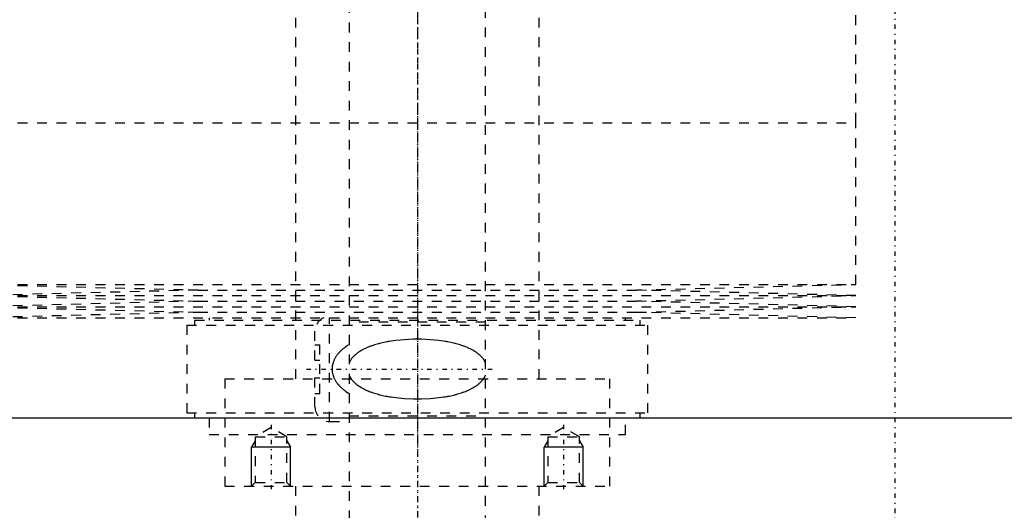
# Model space of a CAD drawing. Extents: x -125 to 125, y -136 to 719.
# Tile 3 of 13: x -41 to 60, y -70 to -20. Entities that reach past the tile are written whole.
import ezdxf

# ---------------------------------------------------------------- set-up
doc = ezdxf.new("R2010")
doc.units = 0
doc.linetypes.add('CENTER', pattern=[1.5, 0.45, -0.5, 0.05, -0.5])
doc.linetypes.add('DASHED', pattern=[2, 1, -1])
for name, color, linetype in [('AM_0', 7, 'CONTINUOUS'), ('AM_10', 7, 'CONTINUOUS'), ('AM_3', 7, 'DASHED'), ('AM_7', 7, 'CENTER')]:
    doc.layers.add(name, color=color, linetype=linetype)

msp = doc.modelspace()

# ---------------------------------------------------------------- linework, layer by layer
at = {"layer": 'AM_0', "color": 7, "linetype": 'CONTINUOUS'}
msp.add_line((-62.39, -60.5), (62.39, -60.5), dxfattribs=at)
at = {"layer": 'AM_10', "color": 7, "linetype": 'CONTINUOUS'}
for p, q in [((-16.62, -62.84), (-17, -63.5)), ((-13, -63.5), (-17, -63.5)), ((-17, -67.5), (-17, -63.5)), ((-13.38, -62.84), (-13, -63.5)), ((-13, -67.5), (-13, -63.5)), ((13.38, -62.84), (13, -63.5)), ((17, -63.5), (13, -63.5)), ((13, -67.5), (13, -63.5)), ((16.62, -62.84), (17, -63.5)), ((17, -67.5), (17, -63.5))]:
    msp.add_line(p, q, dxfattribs=at)
at = {"layer": 'AM_3', "color": 6, "linetype": 'DASHED'}
for p, q in [((-7, 680), (-7, -97.5)), ((7, -97.5), (7, 680)), ((-12.5, 664.5), (-12.5, -56.5)), ((12.5, -56.5), (12.5, 664.5)), ((45, -30.25), (45, -13.67)), ((-45, -30.25), (45, -30.25)), ((-45, -30.25), (0, -30.25)), ((45, -46.83), (45, -30.25)), ((-45, -46.83), (-22.5, -47.4)), ((-45, -46.83), (45, -46.83)), ((-22.5, -47.4), (-45, -47.97)), ((-22.5, -47.4), (22.5, -47.4)), ((22.5, -47.4), (45, -46.83)), ((45, -47.97), (22.5, -47.4)), ((-45, -47.97), (-22.5, -48.54)), ((-45, -47.97), (45, -47.97)), ((22.5, -48.54), (45, -47.97)), ((-22.5, -48.54), (-45, -49.11)), ((-45, -49.11), (-22.5, -49.68)), ((-45, -49.11), (45, -49.11)), ((-22.5, -48.54), (22.5, -48.54)), ((45, -49.11), (22.5, -48.54)), ((22.5, -49.68), (45, -49.11)), ((-22.5, -49.68), (-45, -50.25)), ((-45, -50.25), (45, -50.25)), ((-22.85, -50.5), (-22.85, -51)), ((-22.85, -50.5), (22.85, -50.5)), ((-22.5, -49.68), (22.5, -49.68)), ((-21.35, -50.25), (-21.35, -50.5)), ((-9, -60.88), (-9, -50.25)), ((21.35, -50.5), (21.35, -50.25)), ((45, -50.25), (22.5, -49.68)), ((22.85, -51), (22.85, -50.5)), ((-23.65, -51), (-23.65, -60)), ((-23.65, -51), (23.65, -51)), ((7, -50.7), (-7, -50.7)), ((23.65, -60), (23.65, -51)), ((-10.5, -54.6), (-10.5, -51.62)), ((-10.5, -53), (-10, -53)), ((-10, -58), (-10, -53)), ((-10.5, -54.6), (-10, -54.6)), ((-19.75, -56.5), (19.75, -56.5)), ((-19.75, -56.5), (-19.75, -67.5)), ((-19.75, -56.5), (0, -56.5)), ((-10.5, -59.38), (-10.5, -56.4)), ((-10.5, -56.4), (-10, -56.4)), ((19.75, -67.5), (19.75, -56.5)), ((-10.5, -58), (-10, -58)), ((-23.65, -60), (23.65, -60)), ((-22.85, -60), (-22.85, -60.5)), ((-21.35, -60.5), (-21.35, -62.2)), ((-7, -60.3), (7, -60.3)), ((21.35, -62.2), (21.35, -60.5)), ((22.85, -60.5), (22.85, -60)), ((-15, -61.5), (-16.62, -62.44)), ((-13.38, -62.44), (-15, -61.5)), ((-9, -60.88), (-7, -60.88)), ((15, -61.5), (13.38, -62.44)), ((16.62, -62.44), (15, -61.5)), ((-21.35, -62.2), (21.35, -62.2)), ((-16.62, -62.44), (-16.62, -67.12)), ((-16.62, -62.44), (-13.38, -62.44)), ((-13.38, -67.12), (-13.38, -62.44)), ((13.38, -62.44), (13.38, -67.12)), ((13.38, -62.44), (16.62, -62.44)), ((16.62, -67.12), (16.62, -62.44)), ((-19.75, -67.5), (19.75, -67.5)), ((-16.62, -67.12), (-17, -67.5)), ((-16.62, -67.12), (-13.38, -67.12)), ((-13, -67.5), (-13.38, -67.12)), ((-12.5, -67.5), (-12.5, -81)), ((12.5, -80.5), (12.5, -67.5)), ((13.38, -67.12), (13, -67.5)), ((13.38, -67.12), (16.62, -67.12)), ((17, -67.5), (16.62, -67.12))]:
    msp.add_line(p, q, dxfattribs=at)
for points in [[(7, -54.88, 0), (7, -54.87, 0), (6.99, -54.85, 0), (6.98, -54.82, 0), (6.97, -54.81, 0), (6.96, -54.8, 0), (6.95, -54.78, 0), (6.94, -54.76, 0), (6.93, -54.73, 0), (6.92, -54.71, 0), (6.91, -54.69, 0), (6.9, -54.68, 0), (6.9, -54.67, 0), (6.88, -54.65, 0), (6.87, -54.63, 0), (6.82, -54.55, 0), (6.78, -54.49, 0), (6.74, -54.43, 0), (6.65, -54.32, 0), (6.55, -54.22, 0), (6.45, -54.12, 0), (6.35, -54.03, 0), (6.25, -53.94, 0), (6.19, -53.9, 0), (6.14, -53.86, 0), (6.03, -53.78, 0), (5.91, -53.7, 0), (5.8, -53.63, 0), (5.68, -53.56, 0), (5.56, -53.5, 0), (5.5, -53.47, 0), (5.44, -53.44, 0), (5.32, -53.38, 0), (5.19, -53.32, 0), (5.13, -53.29, 0), (5.06, -53.27, 0), (4.94, -53.21, 0), (4.81, -53.16, 0), (4.74, -53.14, 0), (4.67, -53.12, 0), (4.54, -53.07, 0), (4.41, -53.03, 0), (4.27, -52.99, 0), (4.13, -52.95, 0), (3.99, -52.91, 0), (3.92, -52.89, 0), (3.85, -52.87, 0), (3.71, -52.84, 0), (3.57, -52.8, 0), (3.43, -52.77, 0), (3.28, -52.74, 0), (3.14, -52.71, 0), (3.07, -52.7, 0), (2.99, -52.69, 0), (2.85, -52.66, 0), (2.7, -52.64, 0), (2.19, -52.57, 0), (1.3, -52.49, 0), (0.43, -52.45, 0), (0, -52.44, 0), (-0.43, -52.45, 0), (-1.3, -52.49, 0), (-2.19, -52.57, 0), (-2.7, -52.64, 0), (-2.85, -52.66, 0), (-2.99, -52.69, 0), (-3.07, -52.7, 0), (-3.14, -52.71, 0), (-3.28, -52.74, 0), (-3.43, -52.77, 0), (-3.57, -52.8, 0), (-3.71, -52.84, 0), (-3.85, -52.87, 0), (-3.92, -52.89, 0), (-3.99, -52.91, 0), (-4.13, -52.95, 0), (-4.27, -52.99, 0), (-4.41, -53.03, 0), (-4.54, -53.07, 0), (-4.67, -53.12, 0), (-4.74, -53.14, 0), (-4.81, -53.16, 0), (-4.94, -53.21, 0), (-5.06, -53.27, 0), (-5.13, -53.29, 0), (-5.19, -53.32, 0), (-5.32, -53.38, 0), (-5.44, -53.44, 0), (-5.5, -53.47, 0), (-5.56, -53.5, 0), (-5.68, -53.56, 0), (-5.8, -53.63, 0), (-5.91, -53.7, 0), (-6.03, -53.78, 0), (-6.14, -53.86, 0), (-6.19, -53.9, 0), (-6.25, -53.94, 0), (-6.35, -54.03, 0), (-6.45, -54.12, 0), (-6.55, -54.22, 0), (-6.65, -54.32, 0), (-6.74, -54.43, 0), (-6.78, -54.49, 0), (-6.82, -54.55, 0), (-6.87, -54.63, 0), (-6.88, -54.65, 0), (-6.9, -54.67, 0), (-6.9, -54.68, 0), (-6.91, -54.69, 0), (-6.92, -54.71, 0), (-6.93, -54.73, 0), (-6.94, -54.76, 0), (-6.95, -54.78, 0), (-6.96, -54.8, 0), (-6.97, -54.81, 0), (-6.98, -54.82, 0), (-6.99, -54.85, 0), (-7, -54.87, 0), (-7, -54.88, 0)], [(-7, -53, 0), (-7.15, -53.1, 0), (-7.33, -53.21, 0), (-7.38, -53.25, 0), (-7.42, -53.28, 0), (-7.45, -53.3, 0), (-7.47, -53.32, 0), (-7.52, -53.35, 0), (-7.57, -53.39, 0), (-7.61, -53.43, 0), (-7.66, -53.46, 0), (-7.7, -53.5, 0), (-7.72, -53.52, 0), (-7.75, -53.54, 0), (-7.79, -53.58, 0), (-7.83, -53.62, 0), (-7.85, -53.64, 0), (-7.88, -53.66, 0), (-7.92, -53.7, 0), (-7.96, -53.74, 0), (-7.98, -53.76, 0), (-8, -53.78, 0), (-8.04, -53.82, 0), (-8.07, -53.87, 0), (-8.11, -53.91, 0), (-8.15, -53.95, 0), (-8.18, -54, 0), (-8.2, -54.02, 0), (-8.22, -54.04, 0), (-8.25, -54.09, 0), (-8.28, -54.13, 0), (-8.32, -54.18, 0), (-8.35, -54.23, 0), (-8.38, -54.28, 0), (-8.39, -54.3, 0), (-8.41, -54.33, 0), (-8.44, -54.38, 0), (-8.47, -54.43, 0), (-8.5, -54.49, 0), (-8.52, -54.54, 0), (-8.55, -54.6, 0), (-8.56, -54.62, 0), (-8.57, -54.65, 0), (-8.59, -54.71, 0), (-8.61, -54.77, 0), (-8.63, -54.82, 0), (-8.65, -54.88, 0), (-8.67, -54.94, 0), (-8.68, -54.97, 0), (-8.68, -55, 0), (-8.7, -55.06, 0), (-8.71, -55.12, 0), (-8.72, -55.18, 0), (-8.73, -55.24, 0), (-8.73, -55.3, 0), (-8.73, -55.33, 0), (-8.74, -55.35, 0), (-8.74, -55.41, 0), (-8.74, -55.47, 0), (-8.74, -55.5, 0), (-8.74, -55.53, 0), (-8.74, -55.59, 0), (-8.74, -55.65, 0), (-8.73, -55.67, 0), (-8.73, -55.7, 0), (-8.73, -55.76, 0), (-8.72, -55.82, 0), (-8.71, -55.88, 0), (-8.7, -55.94, 0), (-8.68, -56, 0), (-8.68, -56.03, 0), (-8.67, -56.06, 0), (-8.65, -56.12, 0), (-8.63, -56.18, 0), (-8.61, -56.23, 0), (-8.59, -56.29, 0), (-8.57, -56.35, 0), (-8.56, -56.38, 0), (-8.55, -56.4, 0), (-8.52, -56.46, 0), (-8.5, -56.51, 0), (-8.47, -56.57, 0), (-8.44, -56.62, 0), (-8.41, -56.67, 0), (-8.39, -56.7, 0), (-8.38, -56.72, 0), (-8.35, -56.77, 0), (-8.32, -56.82, 0), (-8.28, -56.87, 0), (-8.25, -56.91, 0), (-8.22, -56.96, 0), (-8.2, -56.98, 0), (-8.18, -57, 0), (-8.15, -57.05, 0), (-8.11, -57.09, 0), (-8.07, -57.13, 0), (-8.04, -57.18, 0), (-8, -57.22, 0), (-7.98, -57.24, 0), (-7.96, -57.26, 0), (-7.92, -57.3, 0), (-7.88, -57.34, 0), (-7.85, -57.36, 0), (-7.83, -57.38, 0), (-7.79, -57.42, 0), (-7.75, -57.46, 0), (-7.72, -57.48, 0), (-7.7, -57.5, 0), (-7.66, -57.54, 0), (-7.61, -57.57, 0), (-7.57, -57.61, 0), (-7.52, -57.65, 0), (-7.47, -57.68, 0), (-7.45, -57.7, 0), (-7.42, -57.72, 0), (-7.38, -57.75, 0), (-7.33, -57.79, 0), (-7.15, -57.9, 0), (-7, -58, 0)], [(-7, -56.12, 0), (-7, -56.13, 0), (-6.99, -56.15, 0), (-6.98, -56.18, 0), (-6.97, -56.19, 0), (-6.96, -56.2, 0), (-6.95, -56.22, 0), (-6.94, -56.24, 0), (-6.93, -56.27, 0), (-6.92, -56.29, 0), (-6.91, -56.31, 0), (-6.9, -56.32, 0), (-6.9, -56.33, 0), (-6.88, -56.35, 0), (-6.87, -56.37, 0), (-6.82, -56.45, 0), (-6.78, -56.51, 0), (-6.74, -56.57, 0), (-6.65, -56.68, 0), (-6.55, -56.78, 0), (-6.45, -56.88, 0), (-6.35, -56.97, 0), (-6.25, -57.06, 0), (-6.19, -57.1, 0), (-6.14, -57.14, 0), (-6.03, -57.22, 0), (-5.91, -57.3, 0), (-5.8, -57.37, 0), (-5.68, -57.44, 0), (-5.56, -57.5, 0), (-5.5, -57.53, 0), (-5.44, -57.56, 0), (-5.32, -57.62, 0), (-5.19, -57.68, 0), (-5.13, -57.71, 0), (-5.06, -57.73, 0), (-4.94, -57.79, 0), (-4.81, -57.84, 0), (-4.74, -57.86, 0), (-4.67, -57.88, 0), (-4.54, -57.93, 0), (-4.41, -57.97, 0), (-4.27, -58.01, 0), (-4.13, -58.05, 0), (-3.99, -58.09, 0), (-3.92, -58.11, 0), (-3.85, -58.13, 0), (-3.71, -58.16, 0), (-3.57, -58.2, 0), (-3.43, -58.23, 0), (-3.28, -58.26, 0), (-3.14, -58.29, 0), (-3.07, -58.3, 0), (-2.99, -58.31, 0), (-2.85, -58.34, 0), (-2.7, -58.36, 0), (-2.19, -58.43, 0), (-1.3, -58.51, 0), (-0.43, -58.55, 0), (0, -58.56, 0), (0.43, -58.55, 0), (1.3, -58.51, 0), (2.19, -58.43, 0), (2.7, -58.36, 0), (2.85, -58.34, 0), (2.99, -58.31, 0), (3.07, -58.3, 0), (3.14, -58.29, 0), (3.28, -58.26, 0), (3.43, -58.23, 0), (3.57, -58.2, 0), (3.71, -58.16, 0), (3.85, -58.13, 0), (3.92, -58.11, 0), (3.99, -58.09, 0), (4.13, -58.05, 0), (4.27, -58.01, 0), (4.41, -57.97, 0), (4.54, -57.93, 0), (4.67, -57.88, 0), (4.74, -57.86, 0), (4.81, -57.84, 0), (4.94, -57.79, 0), (5.06, -57.73, 0), (5.13, -57.71, 0), (5.19, -57.68, 0), (5.32, -57.62, 0), (5.44, -57.56, 0), (5.5, -57.53, 0), (5.56, -57.5, 0), (5.68, -57.44, 0), (5.8, -57.37, 0), (5.91, -57.3, 0), (6.03, -57.22, 0), (6.14, -57.14, 0), (6.19, -57.1, 0), (6.25, -57.06, 0), (6.35, -56.97, 0), (6.45, -56.88, 0), (6.55, -56.78, 0), (6.65, -56.68, 0), (6.74, -56.57, 0), (6.78, -56.51, 0), (6.82, -56.45, 0), (6.87, -56.37, 0), (6.88, -56.35, 0), (6.9, -56.33, 0), (6.9, -56.32, 0), (6.91, -56.31, 0), (6.92, -56.29, 0), (6.93, -56.27, 0), (6.94, -56.24, 0), (6.95, -56.22, 0), (6.96, -56.2, 0), (6.97, -56.19, 0), (6.98, -56.18, 0), (6.99, -56.15, 0), (7, -56.13, 0), (7, -56.12, 0)]]:
    msp.add_polyline3d(points, dxfattribs=at)
for centre, start, end in [((-9, -51.62), 113.5565, 180), ((-9, -59.38), 180, 270)]:
    msp.add_arc(centre, 1.5, start, end, dxfattribs=at)
at = {"layer": 'AM_7', "color": 4, "linetype": 'CENTER'}
for p, q in [((0, 718.88), (0, -136.38)), ((0, 247.5), (0, -82.5)), ((49, 17), (49, -82)), ((0, 5.19), (0, -31.94)), ((0, -28.65), (0, -63.8)), ((-11.38, -55.5), (7.87, -55.5)), ((-15, -61.2), (-15, -67.8)), ((15, -61.2), (15, -67.8))]:
    msp.add_line(p, q, dxfattribs=at)

doc.saveas('drawing.dxf')
